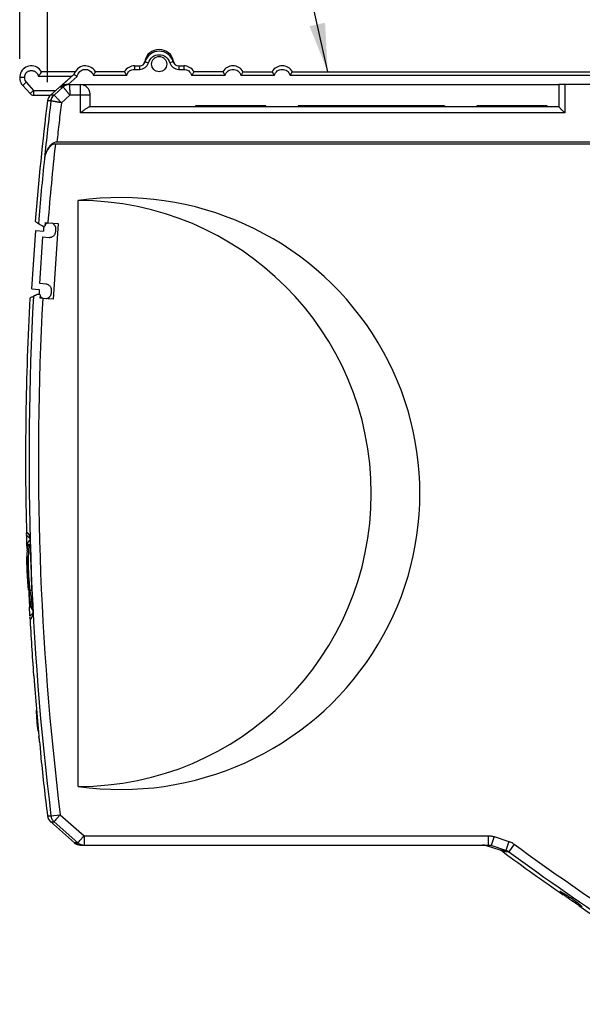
# Model space of a CAD drawing. Header units: millimetres. Extents: x 8 to 341, y 8 to 262.
# Tile 5 of 15: x 119 to 167, y 58 to 142. Entities that reach past the tile are written whole.
import ezdxf

# ---------------------------------------------------------------- set-up
doc = ezdxf.new("R2010")
doc.units = ezdxf.units.MM
doc.header["$LTSCALE"] = 1.25
doc.layers.add('DIMENSIONS', color=140, linetype='Continuous', lineweight=25)
doc.layers.add('TEXT', color=140, linetype='Continuous', lineweight=25)
doc.styles.add('SLDTEXTSTYLE0', font='TXT', dxfattribs={"width": 0.7})
doc.dimstyles.new('SLDDIMSTYLE0', dxfattribs={"dimtxt": 2.69751, "dimasz": 4.1275, "dimexe": 0, "dimexo": 0.0625, "dimgap": 0.674377, "dimtad": 0, "dimtih": 1, "dimtoh": 1, "dimrnd": 1e-09, "dimzin": 12, "dimdsep": 46, "dimtxsty": 'SLDTEXTSTYLE0', "dimsah": 1, "dimcen": 0.09, "dimadec": 0, "dimazin": 3, "dimtfac": 1, "dimtofl": 0, "dimtmove": 0, "dimatfit": 3, "dimfxl": 0, "dimfrac": 2, "dimtolj": 1, "dimtzin": 12, "dimarcsym": 0})
doc.dimstyles.new('SLDDIMSTYLE3', dxfattribs={"dimtxt": 0.18, "dimasz": 4.1275, "dimexe": 0, "dimexo": 0.0625, "dimgap": 0, "dimtad": 0, "dimtih": 1, "dimtoh": 1, "dimdec": 0, "dimrnd": 1e-09, "dimzin": 0, "dimdsep": 46, "dimtxsty": 'Standard', "dimsah": 1, "dimcen": 0.09, "dimadec": 0, "dimazin": 0, "dimtfac": 4.1275, "dimtdec": 0, "dimtofl": 0, "dimtmove": 0, "dimatfit": 3, "dimfxl": 0, "dimfrac": 2, "dimtolj": 1, "dimtzin": 0, "dimarcsym": 0})

# ---------------------------------------------------------------- blocks, each defined once
blk = doc.blocks.new('_D_6')
at = {"layer": 'DIMENSIONS'}
for p, q in [((119.493, 139.079), (119.493, 168.793)), ((217.993, 119.534), (217.993, 168.793)), ((119.493, 164.824), (159.735, 164.824)), ((163.39, 164.824), (162.484, 164.824)), ((162.484, 164.824), (162.484, 160.537)), ((171.406, 164.824), (172.312, 164.824)), ((172.312, 164.824), (172.312, 160.537)), ((217.993, 164.824), (175.061, 164.824)), ((162.484, 160.537), (163.39, 160.537)), ((172.312, 160.537), (171.406, 160.537))]:
    blk.add_line(p, q, dxfattribs=at)
for points in [[(119.493, 164.824), (123.62, 164.189), (123.62, 165.459)], [(217.993, 164.824), (213.865, 165.459), (213.865, 164.189)]]:
    blk.add_solid(points, dxfattribs=at)
at = {"layer": 'DIMENSIONS', "char_height": 2.6458, "attachment_point": 1, "style": 'SLDTEXTSTYLE0'}
for s, insert in [('98.5', (163.39, 168.839)), ('3.88', (163.39, 163.948))]:
    blk.add_mtext(s, dxfattribs=dict(at, insert=insert))
blk = doc.blocks.new('_D_8')
at = {"layer": 'DIMENSIONS'}
for p, q in [((121.861, 137.086), (121.861, 156.361)), ((214.26, 137.879), (214.26, 156.361)), ((121.861, 152.392), (159.735, 152.392)), ((163.39, 152.392), (162.484, 152.392)), ((162.484, 152.392), (162.484, 148.105)), ((171.406, 152.392), (172.312, 152.392)), ((172.312, 152.392), (172.312, 148.105)), ((214.26, 152.392), (175.061, 152.392)), ((162.484, 148.105), (163.39, 148.105)), ((172.312, 148.105), (171.406, 148.105))]:
    blk.add_line(p, q, dxfattribs=at)
for points in [[(121.861, 152.392), (125.989, 151.757), (125.989, 153.027)], [(214.26, 152.392), (210.132, 153.027), (210.132, 151.757)]]:
    blk.add_solid(points, dxfattribs=at)
at = {"layer": 'DIMENSIONS', "char_height": 2.6458, "attachment_point": 1, "style": 'SLDTEXTSTYLE0'}
for s, insert in [('92.4', (163.39, 156.406)), ('3.64', (163.39, 151.515))]:
    blk.add_mtext(s, dxfattribs=dict(at, insert=insert))

msp = doc.modelspace()

# ---------------------------------------------------------------- linework, layer by layer
for p, q in [((130.162, 138.858), (130.196, 138.852)), ((130.195, 138.849), (130.483, 138.763)), ((132.591, 138.849), (132.303, 138.763)), ((124.227, 137.992), (121.359, 137.992)), ((128.427, 137.992), (125.959, 137.992)), ((129.293, 138.492), (129.293, 138.192)), ((129.293, 138.492), (129.716, 138.492)), ((129.293, 138.192), (129.716, 138.192)), ((129.716, 138.492), (129.716, 138.192)), ((133.07, 138.492), (133.493, 138.492)), ((133.07, 138.492), (133.07, 138.192)), ((133.07, 138.192), (133.493, 138.192)), ((133.493, 138.492), (133.493, 138.192)), ((136.827, 137.992), (134.359, 137.992)), ((138.559, 137.992), (141.027, 137.992)), ((142.759, 137.992), (181.898, 137.992)), ((119.748, 136.825), (120.046, 137.092)), ((120.046, 137.092), (120.672, 136.392)), ((123.927, 137.592), (121.085, 137.592)), ((124.149, 137.789), (122.114, 135.99)), ((124.125, 137.741), (122.936, 136.691)), ((123.616, 136.892), (124.399, 137.583)), ((125.764, 137.692), (128.622, 137.692)), ((134.164, 137.692), (137.022, 137.692)), ((138.364, 137.692), (141.222, 137.692)), ((142.564, 137.692), (181.379, 137.692)), ((120.374, 136.125), (119.748, 136.825)), ((120.374, 136.125), (120.672, 136.392)), ((120.672, 136.392), (120.672, 135.992)), ((120.672, 136.392), (122.568, 136.392)), ((123.21, 136.691), (122.422, 135.999)), ((123.736, 136.891), (123.665, 136.889)), ((123.736, 136.892), (124.693, 136.892)), ((124.693, 135.982), (124.693, 136.892)), ((124.693, 136.892), (165.493, 136.892)), ((165.493, 136.892), (165.493, 134.992)), ((165.993, 136.892), (165.993, 134.492)), ((180.993, 136.892), (165.993, 136.892)), ((120.672, 135.992), (122.116, 135.992)), ((122.16, 135.497), (122.16, 135.497)), ((123.777, 135.982), (123.053, 135.345)), ((124.693, 135.982), (123.777, 135.982)), ((124.693, 134.492), (124.693, 135.982)), ((125.493, 135.982), (124.693, 135.982)), ((125.493, 134.992), (125.493, 135.982)), ((165.993, 134.492), (124.693, 134.492)), ((165.493, 134.992), (125.435, 134.992)), ((140.493, 135.092), (134.493, 135.092)), ((134.493, 135.092), (134.493, 134.992)), ((140.493, 134.992), (140.493, 135.092)), ((155.743, 135.092), (143.243, 135.092)), ((143.243, 135.092), (143.243, 134.992)), ((155.743, 135.092), (155.743, 134.992)), ((164.493, 135.092), (158.493, 135.092)), ((158.493, 135.092), (158.493, 134.992)), ((164.493, 134.992), (164.493, 135.092)), ((193.619, 131.992), (122.664, 131.992)), ((193.712, 131.819), (122.535, 131.819)), ((121.604, 130.584), (121.605, 130.587)), ((124.493, 76.992), (124.493, 126.992)), ((120.517, 119.449), (120.866, 124.437)), ((120.866, 124.437), (121.514, 124.392)), ((121.53, 124.616), (121.514, 124.392)), ((121.898, 125.097), (122.789, 125.034)), ((122.789, 125.034), (122.338, 118.59)), ((122.563, 124.343), (122.577, 124.543)), ((121.2, 119.903), (121.479, 123.893)), ((121.479, 123.893), (122.003, 123.856)), ((120.517, 119.449), (121.165, 119.404)), ((121.165, 119.404), (121.15, 119.179)), ((121.724, 119.866), (121.2, 119.903)), ((122.338, 118.59), (121.46, 118.651)), ((122.197, 119.106), (122.211, 119.306)), ((120.341, 98.182), (120.082, 98.429)), ((120.149, 97.644), (120.116, 97.643)), ((120.126, 97.294), (120.116, 97.643)), ((120.237, 93.742), (120.523, 93.742)), ((120.33, 92.301), (120.464, 92.308)), ((120.597, 91.761), (120.36, 91.514)), ((120.682, 86.49), (120.688, 86.405)), ((121.037, 81.742), (121.091, 81.742)), ((121.3, 79.49), (121.31, 79.414)), ((122.113, 73.994), (124.165, 72.182)), ((122.16, 74.487), (122.949, 74.584)), ((122.422, 73.984), (124.463, 72.192)), ((122.949, 74.584), (124.989, 72.792)), ((124.989, 72.792), (124.989, 71.992)), ((124.989, 72.792), (159.454, 72.792)), ((159.454, 72.792), (159.454, 71.992)), ((159.964, 72.711), (159.717, 71.951)), ((159.964, 72.711), (161.232, 72.298)), ((161.232, 72.298), (160.984, 71.538)), ((124.155, 72.195), (124.539, 72.005)), ((124.989, 71.992), (159.454, 71.992)), ((159.034, 71.99), (158.998, 71.992)), ((159.186, 71.982), (159.034, 71.99)), ((159.128, 71.982), (159.253, 71.952)), ((160.481, 71.547), (159.244, 71.952)), ((160.984, 71.538), (159.717, 71.951)), ((161.691, 72.063), (161.222, 71.421))]:
    msp.add_line(p, q)
for centre, radius, start, end in [((131.393, 138.642), 1.25, 9.93876, 170.06124), ((131.393, 138.492), 1.25, 16.60155, 163.39845), ((129.716, 138.992), 0.5, 270, 343.39845), ((129.669, 138.944), 0.5, 319.60732, 350.06124), ((133.07, 138.992), 0.5, 196.60155, 270), ((133.117, 138.944), 0.5, 189.93876, 220.39443), ((120.493, 137.492), 1, 30, 221.81031), ((125.093, 137.492), 1, 30, 165.55596), ((129.293, 137.492), 1, 90, 150), ((133.493, 137.492), 1, 30, 90), ((137.693, 137.492), 1, 30, 150), ((141.893, 137.492), 1, 30, 150), ((120.493, 137.492), 0.6, 150.84713, 221.81031), ((123.738, 136.087), 0.802, 90.12121, 131.17908), ((124.693, 136.092), 0.8, 0, 90), ((120.672, 136.392), 0.4, 221.81031, 270), ((369.993, 104.992), 250, 172.99088, 175.36027), ((369.993, 104.992), 249.703, 172.98291, 174.11669), ((122.655, 135.401), 0.8, 131.46054, 172.99088), ((122.959, 135.395), 0.805, 131.5706, 172.71752), ((369.993, 104.992), 248.908, 173.81277, 175.36709), ((369.993, 104.992), 249.704, 174.11749, 175.39422), ((124.49, 101.992), 25, 270.00702, 89.99298), ((369.993, 104.992), 250, 176.86254, 181.48634), ((369.993, 104.992), 249.704, 176.82474, 187.01711), ((369.993, 104.992), 248.908, 176.85415, 187.01711), ((140.093, 96.142), 20, 175.48784, 177.27632), ((120.454, 97.692), 0.3, 108.52604, 175.46537), ((369.993, 104.992), 249.723, 181.6864, 182.91299), ((140.093, 96.142), 20, 181.86351, 186.89164), ((369.993, 104.992), 249.985, 182.57933, 182.90996), ((140.093, 96.142), 20, 188.33573, 191.21421), ((120.773, 92.292), 0.3, 191.27316, 234.23194), ((369.993, 104.992), 250, 183.10504, 184.24433), ((369.993, 104.992), 249.985, 184.44473, 185.67385), ((140.893, 84.142), 20, 181.86351, 186.89164), ((140.893, 84.142), 20, 188.33573, 189.88556), ((369.993, 104.992), 250, 185.87236, 187.00912), ((122.655, 74.583), 0.8, 187.00912, 228.53935), ((124.682, 72.792), 0.8, 228.53935, 270), ((158.995, 71.192), 0.8, 71.8541, 90), ((160.232, 70.786), 0.8, 53.73795, 71.85423), ((307.182, 271.112), 247.645, 233.73797, 235.20795), ((307.182, 271.112), 246.553, 233.83597, 239.3083), ((307.182, 271.112), 247.348, 233.83597, 239.3083), ((307.182, 271.112), 247.645, 235.57968, 239.19825)]:
    msp.add_arc(centre, radius, start, end)
msp.add_ellipse((128.121, 101.992), major_axis=(25.52, 0), ratio=0.989693, start_param=4.569746, end_param=7.996625)
for points, knots in [([(129.716, 138.192), (129.887, 138.192), (130.057, 138.248), (130.331, 138.452), (130.434, 138.6), (130.483, 138.763)], [0, 0, 0, 0, 0.5, 0.5, 1, 1, 1, 1]), ([(130.483, 138.763), (130.54, 138.958), (130.663, 139.132), (130.988, 139.375), (131.19, 139.442), (131.596, 139.442), (131.798, 139.375), (132.123, 139.132), (132.245, 138.958), (132.303, 138.763)], [0, 0, 0, 0, 0.25, 0.25, 0.5, 0.5, 0.75, 0.75, 1, 1, 1, 1]), ([(132.043, 138.642), (132.043, 138.812), (131.973, 138.981), (131.732, 139.222), (131.563, 139.292), (131.223, 139.292), (131.054, 139.222), (130.813, 138.981), (130.743, 138.812), (130.743, 138.472), (130.813, 138.303), (131.054, 138.062), (131.223, 137.992), (131.563, 137.992), (131.732, 138.062), (131.973, 138.303), (132.043, 138.472), (132.043, 138.642)], [0, 0, 0, 0, 0.125, 0.125, 0.25, 0.25, 0.375, 0.375, 0.5, 0.5, 0.625, 0.625, 0.75, 0.75, 0.875, 0.875, 1, 1, 1, 1]), ([(132.303, 138.763), (132.352, 138.6), (132.455, 138.452), (132.729, 138.248), (132.899, 138.192), (133.07, 138.192)], [0, 0, 0, 0, 0.5, 0.5, 1, 1, 1, 1]), ([(132.593, 138.852), (132.594, 138.852), (132.622, 138.857), (132.623, 138.857), (132.624, 138.858)], [0, 0, 0, 0, 0.00856, 1, 1, 1, 1]), ([(119.969, 137.784), (119.981, 137.804), (120.006, 137.845), (120.052, 137.9), (120.103, 137.95), (120.16, 137.993), (120.222, 138.029), (120.288, 138.057), (120.356, 138.077), (120.425, 138.089), (120.515, 138.094), (120.626, 138.083), (120.729, 138.046), (120.839, 137.988), (120.897, 137.933), (120.94, 137.892)], [0, 0, 0, 0, 0.062546, 0.125091, 0.187637, 0.250182, 0.312728, 0.375273, 0.437819, 0.500364, 0.558459, 0.674782, 0.791093, 0.844351, 1, 1, 1, 1]), ([(120.94, 137.892), (120.952, 137.878), (120.977, 137.849), (121.008, 137.802), (121.039, 137.744), (121.068, 137.675), (121.079, 137.619), (121.085, 137.592)], [0, 0, 0, 0, 0.166631, 0.33329, 0.500008, 0.750058, 1, 1, 1, 1]), ([(121.359, 137.992), (121.359, 137.992), (121.328, 137.937), (121.227, 137.779), (121.159, 137.681), (121.085, 137.592)], [0, 0, 0, 0, 0.5, 0.5, 1, 1, 1, 1]), ([(124.399, 137.583), (124.42, 137.741), (124.496, 137.89), (124.726, 138.109), (124.879, 138.177), (125.196, 138.202), (125.358, 138.159), (125.62, 137.98), (125.718, 137.844), (125.764, 137.692)], [0, 0, 0, 0, 0.25, 0.25, 0.5, 0.5, 0.75, 0.75, 1, 1, 1, 1]), ([(125.959, 137.992), (125.959, 137.991), (125.958, 137.99), (125.951, 137.978), (125.939, 137.959), (125.924, 137.932), (125.895, 137.885), (125.844, 137.804), (125.792, 137.731), (125.764, 137.692)], [0, 0, 0, 0, 0.091928, 0.18574, 0.282189, 0.381967, 0.485701, 0.720975, 1, 1, 1, 1]), ([(128.427, 137.992), (128.427, 137.991), (128.428, 137.989), (128.436, 137.977), (128.447, 137.957), (128.463, 137.931), (128.482, 137.899), (128.505, 137.862), (128.531, 137.822), (128.559, 137.78), (128.59, 137.736), (128.611, 137.706), (128.622, 137.692)], [0, 0, 0, 0, 0.09638, 0.192363, 0.288712, 0.386039, 0.484757, 0.585063, 0.686957, 0.790276, 0.89474, 1, 1, 1, 1]), ([(128.622, 137.692), (128.665, 137.835), (128.755, 137.964), (128.994, 138.142), (129.143, 138.192), (129.293, 138.192)], [0, 0, 0, 0, 0.5, 0.5, 1, 1, 1, 1]), ([(133.493, 138.192), (133.642, 138.192), (133.791, 138.142), (134.031, 137.964), (134.121, 137.835), (134.164, 137.692)], [0, 0, 0, 0, 0.5, 0.5, 1, 1, 1, 1]), ([(134.359, 137.992), (134.359, 137.991), (134.358, 137.99), (134.352, 137.98), (134.343, 137.964), (134.329, 137.942), (134.303, 137.898), (134.251, 137.814), (134.194, 137.735), (134.164, 137.692)], [0, 0, 0, 0, 0.084574, 0.170433, 0.258159, 0.348297, 0.44135, 0.695535, 1, 1, 1, 1]), ([(136.827, 137.992), (136.827, 137.991), (136.828, 137.989), (136.836, 137.977), (136.847, 137.957), (136.863, 137.931), (136.882, 137.899), (136.905, 137.862), (136.931, 137.822), (136.959, 137.78), (136.99, 137.736), (137.011, 137.706), (137.022, 137.692)], [0, 0, 0, 0, 0.09638, 0.192363, 0.288712, 0.386039, 0.484757, 0.585063, 0.686957, 0.790276, 0.89474, 1, 1, 1, 1]), ([(137.022, 137.692), (137.065, 137.835), (137.155, 137.964), (137.394, 138.142), (137.543, 138.192), (137.842, 138.192), (137.991, 138.142), (138.231, 137.964), (138.321, 137.835), (138.364, 137.692)], [0, 0, 0, 0, 0.25, 0.25, 0.5, 0.5, 0.75, 0.75, 1, 1, 1, 1]), ([(138.559, 137.992), (138.559, 137.991), (138.558, 137.99), (138.552, 137.98), (138.543, 137.964), (138.529, 137.942), (138.503, 137.898), (138.451, 137.814), (138.394, 137.735), (138.364, 137.692)], [0, 0, 0, 0, 0.0845741, 0.1704333, 0.2581591, 0.3482972, 0.4413505, 0.6955352, 1, 1, 1, 1]), ([(141.027, 137.992), (141.027, 137.991), (141.028, 137.989), (141.036, 137.977), (141.047, 137.957), (141.063, 137.931), (141.082, 137.899), (141.105, 137.862), (141.131, 137.822), (141.159, 137.78), (141.19, 137.736), (141.211, 137.706), (141.222, 137.692)], [0, 0, 0, 0, 0.09638, 0.192363, 0.288712, 0.386039, 0.484757, 0.585063, 0.686957, 0.790276, 0.89474, 1, 1, 1, 1]), ([(141.222, 137.692), (141.265, 137.835), (141.355, 137.964), (141.594, 138.142), (141.743, 138.192), (142.042, 138.192), (142.191, 138.142), (142.431, 137.964), (142.521, 137.835), (142.564, 137.692)], [0, 0, 0, 0, 0.25, 0.25, 0.5, 0.5, 0.75, 0.75, 1, 1, 1, 1]), ([(142.564, 137.692), (142.577, 137.71), (142.604, 137.747), (142.641, 137.801), (142.675, 137.853), (142.704, 137.899), (142.727, 137.939), (142.745, 137.968), (142.757, 137.988), (142.758, 137.991), (142.759, 137.992)], [0, 0, 0, 0, 0.131495, 0.261601, 0.389679, 0.515321, 0.638484, 0.759608, 0.879651, 1, 1, 1, 1]), ([(124.399, 137.583), (124.383, 137.592), (124.353, 137.608), (124.312, 137.631), (124.277, 137.652), (124.248, 137.668), (124.226, 137.68), (124.186, 137.703), (124.139, 137.733), (124.129, 137.738), (124.125, 137.741)], [0, 0, 0, 0, 0.111605, 0.214498, 0.306324, 0.385355, 0.450492, 0.501158, 0.759457, 1, 1, 1, 1]), ([(123.476, 136.892), (123.456, 136.891), (123.414, 136.89), (123.35, 136.883), (123.283, 136.87), (123.194, 136.844), (123.071, 136.793), (122.986, 136.729), (122.936, 136.691)], [0, 0, 0, 0, 0.094587, 0.198253, 0.311287, 0.433797, 0.665249, 1, 1, 1, 1]), ([(123.667, 136.879), (123.594, 136.871), (123.424, 136.853), (123.287, 136.75), (123.209, 136.691)], [0, 0, 0, 0, 0.430204, 1, 1, 1, 1]), ([(123.777, 135.982), (123.758, 136.006), (123.72, 136.054), (123.665, 136.122), (123.614, 136.186), (123.568, 136.243), (123.527, 136.294), (123.492, 136.338), (123.462, 136.375), (123.437, 136.406), (123.418, 136.431), (123.402, 136.45), (123.366, 136.496), (123.313, 136.562), (123.258, 136.63), (123.222, 136.675), (123.214, 136.686), (123.21, 136.691)], [0, 0, 0, 0, 0.068667, 0.134209, 0.195909, 0.253157, 0.305462, 0.352449, 0.393844, 0.429462, 0.459188, 0.482956, 0.500736, 0.632833, 0.761391, 0.8843, 1, 1, 1, 1]), ([(123.736, 136.889), (123.736, 136.886), (123.737, 136.879), (123.738, 136.854), (123.74, 136.818), (123.742, 136.766), (123.745, 136.699), (123.749, 136.616), (123.754, 136.517), (123.759, 136.402), (123.764, 136.273), (123.771, 136.131), (123.775, 136.032), (123.777, 135.982)], [0, 0, 0, 0, 0.070921, 0.145836, 0.224748, 0.307657, 0.394565, 0.485471, 0.580377, 0.679283, 0.782189, 0.889095, 1, 1, 1, 1]), ([(165.993, 136.892), (165.862, 136.892), (165.732, 136.892), (165.547, 136.892), (165.493, 136.892), (165.493, 136.892)], [0, 0, 0, 0, 0.5, 0.5, 1, 1, 1, 1]), ([(122.16, 135.497), (122.136, 135.497), (122.088, 135.497), (122.028, 135.498), (121.976, 135.498), (121.934, 135.498), (121.902, 135.498), (121.878, 135.499), (121.864, 135.499), (121.862, 135.499), (121.861, 135.499)], [0, 0, 0, 0, 0.124986, 0.249976, 0.374969, 0.499966, 0.624967, 0.749973, 0.874984, 1, 1, 1, 1]), ([(122.16, 135.497), (122.171, 135.591), (122.2, 135.686), (122.29, 135.859), (122.352, 135.937), (122.422, 135.999)], [0, 0, 0, 0, 0.5, 0.5, 1, 1, 1, 1]), ([(123.053, 135.345), (123.021, 135.35), (122.958, 135.361), (122.867, 135.377), (122.779, 135.392), (122.696, 135.405), (122.619, 135.418), (122.547, 135.43), (122.482, 135.442), (122.423, 135.452), (122.37, 135.461), (122.324, 135.468), (122.284, 135.475), (122.249, 135.481), (122.221, 135.486), (122.198, 135.49), (122.181, 135.493), (122.168, 135.496), (122.163, 135.496), (122.16, 135.497)], [0, 0, 0, 0, 0.072374, 0.143054, 0.212039, 0.27933, 0.344927, 0.408829, 0.471037, 0.531551, 0.590372, 0.647499, 0.702933, 0.756674, 0.808723, 0.859079, 0.907744, 0.954717, 1, 1, 1, 1]), ([(122.424, 135.997), (122.427, 135.994), (122.433, 135.988), (122.451, 135.97), (122.477, 135.943), (122.514, 135.905), (122.563, 135.854), (122.623, 135.792), (122.694, 135.718), (122.775, 135.633), (122.863, 135.541), (122.957, 135.444), (123.021, 135.378), (123.053, 135.345)], [0, 0, 0, 0, 0.066883, 0.139713, 0.218521, 0.30317, 0.393307, 0.488338, 0.587409, 0.689432, 0.793127, 0.897112, 1, 1, 1, 1]), ([(123.053, 135.345), (122.985, 134.787), (122.85, 133.669), (122.726, 132.551), (122.664, 131.992)], [0, 0, 0, 0, 0.500013, 1, 1, 1, 1]), ([(125.493, 135.982), (125.493, 136.008), (125.493, 136.038), (125.493, 136.081), (125.493, 136.092), (125.493, 136.092)], [0, 0, 0, 0, 0.5, 0.5, 1, 1, 1, 1]), ([(124.693, 134.492), (124.723, 134.515), (124.776, 134.557), (124.847, 134.613), (124.925, 134.675), (125.012, 134.741), (125.119, 134.821), (125.22, 134.892), (125.312, 134.948), (125.385, 134.985), (125.419, 134.989), (125.435, 134.992)], [0, 0, 0, 0, 0.103849, 0.187212, 0.250089, 0.382761, 0.499397, 0.645786, 0.776589, 0.893758, 1, 1, 1, 1]), ([(165.993, 134.492), (165.968, 134.517), (165.921, 134.564), (165.86, 134.625), (165.791, 134.693), (165.718, 134.767), (165.638, 134.846), (165.575, 134.91), (165.528, 134.957), (165.499, 134.986), (165.495, 134.99), (165.493, 134.992)], [0, 0, 0, 0, 0.113267, 0.205336, 0.27621, 0.426276, 0.554434, 0.680793, 0.795523, 0.900936, 1, 1, 1, 1]), ([(122.664, 131.992), (122.576, 131.992), (122.491, 131.97), (122.338, 131.901), (122.268, 131.853), (122.083, 131.697), (121.986, 131.57), (121.749, 131.175), (121.654, 130.883), (121.605, 130.587)], [0, 0, 0, 0, 0.125, 0.125, 0.25, 0.25, 0.5, 0.5, 1, 1, 1, 1]), ([(122.535, 131.819), (122.458, 131.819), (122.383, 131.799), (122.249, 131.739), (122.188, 131.697), (122.025, 131.56), (121.94, 131.449), (121.732, 131.102), (121.649, 130.847), (121.605, 130.587)], [0, 0, 0, 0, 0.125, 0.125, 0.25, 0.25, 0.5, 0.5, 1, 1, 1, 1]), ([(120.845, 125.212), (120.838, 125.217), (120.817, 125.231), (120.984, 125.118), (121.096, 125.043)], [0, 0, 0, 0, 0.333148, 1, 1, 1, 1]), ([(121.096, 125.043), (121.099, 125.041), (121.105, 125.037), (121.122, 125.025), (121.145, 125.009), (121.175, 124.99), (121.226, 124.955), (121.311, 124.898), (121.398, 124.839), (121.445, 124.808)], [0, 0, 0, 0, 0.095974, 0.193743, 0.29354, 0.395579, 0.500064, 0.736571, 1, 1, 1, 1]), ([(121.678, 124.921), (121.677, 124.91), (121.674, 124.887), (121.66, 124.856), (121.64, 124.83), (121.616, 124.808), (121.586, 124.792), (121.551, 124.782), (121.517, 124.781), (121.48, 124.788), (121.458, 124.8), (121.445, 124.808)], [0, 0, 0, 0, 0.103198, 0.204364, 0.303911, 0.402272, 0.499898, 0.61969, 0.749839, 0.842002, 1, 1, 1, 1]), ([(121.946, 125.093), (121.92, 125.087), (121.871, 125.074), (121.801, 125.042), (121.736, 125.001), (121.699, 124.966), (121.68, 124.949)], [0, 0, 0, 0, 0.252745, 0.5, 0.747255, 1, 1, 1, 1]), ([(122.577, 124.543), (122.578, 124.566), (122.58, 124.611), (122.571, 124.678), (122.554, 124.744), (122.528, 124.807), (122.492, 124.872), (122.442, 124.936), (122.379, 124.994), (122.309, 125.042), (122.258, 125.063), (122.232, 125.073)], [0, 0, 0, 0, 0.10127, 0.200213, 0.298536, 0.397976, 0.500214, 0.627032, 0.756795, 0.87768, 1, 1, 1, 1]), ([(122.003, 123.856), (122.025, 123.855), (122.069, 123.854), (122.134, 123.862), (122.212, 123.881), (122.298, 123.919), (122.386, 123.981), (122.46, 124.059), (122.514, 124.149), (122.551, 124.245), (122.559, 124.31), (122.563, 124.343)], [0, 0, 0, 0, 0.0801223, 0.1597478, 0.2401522, 0.3697972, 0.5000926, 0.6297379, 0.7600337, 0.8798584, 1, 1, 1, 1]), ([(122.211, 119.306), (122.212, 119.328), (122.213, 119.371), (122.205, 119.437), (122.186, 119.514), (122.148, 119.601), (122.086, 119.689), (122.008, 119.763), (121.918, 119.817), (121.822, 119.854), (121.757, 119.862), (121.724, 119.866)], [0, 0, 0, 0, 0.0801223, 0.1597478, 0.2401522, 0.3697972, 0.5000926, 0.6297379, 0.7600337, 0.8798584, 1, 1, 1, 1]), ([(120.673, 118.823), (120.59, 118.783), (120.424, 118.702), (120.343, 118.662), (120.368, 118.675), (120.369, 118.675)], [0, 0, 0, 0, 0.495085, 0.9920665, 1, 1, 1, 1]), ([(121.039, 119.001), (121.014, 118.989), (120.965, 118.965), (120.899, 118.933), (120.842, 118.906), (120.785, 118.878), (120.733, 118.853), (120.692, 118.832), (120.679, 118.826), (120.673, 118.823)], [0, 0, 0, 0, 0.133517, 0.261239, 0.383321, 0.49994, 0.671369, 0.83773, 1, 1, 1, 1]), ([(121.039, 119.001), (121.05, 119.006), (121.072, 119.015), (121.107, 119.018), (121.136, 119.014), (121.161, 119.006), (121.197, 118.988), (121.24, 118.946), (121.256, 118.889), (121.254, 118.86), (121.254, 118.856)], [0, 0, 0, 0, 0.129946, 0.244955, 0.345078, 0.430404, 0.501088, 0.73197, 0.968554, 1, 1, 1, 1]), ([(121.252, 118.829), (121.269, 118.809), (121.301, 118.769), (121.359, 118.719), (121.424, 118.678), (121.471, 118.659), (121.495, 118.649)], [0, 0, 0, 0, 0.252745, 0.5, 0.747255, 1, 1, 1, 1]), ([(121.781, 118.629), (121.804, 118.634), (121.848, 118.645), (121.91, 118.672), (121.968, 118.706), (122.022, 118.748), (122.074, 118.801), (122.123, 118.866), (122.161, 118.943), (122.188, 119.024), (122.194, 119.078), (122.197, 119.106)], [0, 0, 0, 0, 0.10127, 0.200213, 0.298536, 0.397976, 0.500214, 0.627032, 0.756795, 0.87768, 1, 1, 1, 1]), ([(120.082, 98.507), (120.08, 98.554), (120.076, 98.678), (120.118, 98.694), (120.19, 98.62), (120.258, 98.493), (120.291, 98.429)], [0, 0, 0, 0, 0.194695, 0.511548, 0.754845, 1, 1, 1, 1]), ([(120.116, 97.643), (120.11, 97.829), (120.103, 98.01), (120.091, 98.296), (120.085, 98.393), (120.082, 98.429)], [0, 0, 0, 0, 0.5, 0.5, 1, 1, 1, 1]), ([(120.291, 98.429), (120.309, 98.394), (120.328, 98.295), (120.36, 98.011), (120.372, 97.829), (120.378, 97.643)], [0, 0, 0, 0, 0.5, 0.5, 1, 1, 1, 1]), ([(120.265, 97.512), (120.272, 97.549), (120.281, 97.609), (120.321, 97.654), (120.336, 97.672)], [0, 0, 0, 0, 0.6190236, 1, 1, 1, 1]), ([(120.383, 97.504), (120.377, 97.505), (120.338, 97.507), (120.29, 97.511), (120.274, 97.512), (120.265, 97.512)], [0, 0, 0, 0, 0.097396, 0.548698, 1, 1, 1, 1]), ([(120.237, 93.742), (120.237, 93.742), (120.239, 93.721), (120.235, 93.792), (120.226, 93.947), (120.211, 94.203), (120.19, 94.562), (120.163, 95.025), (120.138, 95.469), (120.118, 95.812), (120.109, 95.959), (120.106, 96.027)], [0, 0, 0, 0, 0.000051, 0.125201, 0.239731, 0.345058, 0.474542, 0.627909, 0.776962, 0.896991, 1, 1, 1, 1]), ([(120.11, 96.596), (120.116, 96.502), (120.127, 96.315), (120.154, 95.845), (120.182, 95.358), (120.207, 94.918), (120.231, 94.503), (120.258, 94.041), (120.284, 93.599), (120.299, 93.325), (120.306, 93.209), (120.304, 93.242), (120.304, 93.243)], [0, 0, 0, 0, 0.120793, 0.240006, 0.362769, 0.441584, 0.515757, 0.625538, 0.754077, 0.874697, 0.999208, 1, 1, 1, 1]), ([(120.567, 92.436), (120.532, 92.356), (120.48, 92.236), (120.486, 92.251), (120.488, 92.256)], [0, 0, 0, 0, 0.666667, 1, 1, 1, 1]), ([(120.36, 91.514), (120.36, 91.55), (120.357, 91.648), (120.347, 91.934), (120.339, 92.115), (120.33, 92.301)], [0, 0, 0, 0, 0.5, 0.5, 1, 1, 1, 1]), ([(120.592, 92.301), (120.602, 92.115), (120.604, 91.933), (120.595, 91.649), (120.584, 91.55), (120.569, 91.515)], [0, 0, 0, 0, 0.5, 0.5, 1, 1, 1, 1]), ([(120.569, 91.515), (120.532, 91.435), (120.457, 91.275), (120.384, 91.228), (120.374, 91.376), (120.369, 91.451)], [0, 0, 0, 0, 0.3292432, 0.6584915, 1, 1, 1, 1]), ([(120.688, 86.405), (120.693, 86.369), (120.703, 86.271), (120.73, 85.985), (120.745, 85.805), (120.759, 85.619)], [0, 0, 0, 0, 0.5, 0.5, 1, 1, 1, 1]), ([(121.232, 80.277), (121.251, 80.091), (121.267, 79.91), (121.291, 79.625), (121.299, 79.526), (121.3, 79.49)], [0, 0, 0, 0, 0.5, 0.5, 1, 1, 1, 1]), ([(121.861, 74.485), (121.862, 74.485), (121.864, 74.485), (121.879, 74.485), (121.902, 74.485), (121.934, 74.485), (121.976, 74.486), (122.028, 74.486), (122.088, 74.486), (122.136, 74.487), (122.16, 74.487)], [0, 0, 0, 0, 0.1250849, 0.2501449, 0.3751803, 0.5001914, 0.6251787, 0.7501423, 0.8750826, 1, 1, 1, 1]), ([(122.949, 74.584), (122.889, 74.516), (122.825, 74.443), (122.7, 74.301), (122.64, 74.232), (122.539, 74.117), (122.498, 74.07), (122.442, 74.007), (122.427, 73.989), (122.422, 73.984)], [0, 0, 0, 0, 0.25, 0.25, 0.5, 0.5, 0.75, 0.75, 1, 1, 1, 1]), ([(124.463, 72.192), (124.467, 72.198), (124.482, 72.215), (124.538, 72.279), (124.579, 72.326), (124.681, 72.441), (124.741, 72.509), (124.865, 72.651), (124.929, 72.724), (124.989, 72.792)], [0, 0, 0, 0, 0.25, 0.25, 0.5, 0.5, 0.75, 0.75, 1, 1, 1, 1]), ([(159.454, 72.792), (159.497, 72.791), (159.584, 72.789), (159.713, 72.773), (159.84, 72.748), (159.923, 72.723), (159.964, 72.711)], [0, 0, 0, 0, 0.250878, 0.500127, 0.749313, 1, 1, 1, 1]), ([(161.232, 72.298), (161.273, 72.283), (161.354, 72.255), (161.472, 72.2), (161.585, 72.137), (161.656, 72.087), (161.691, 72.063)], [0, 0, 0, 0, 0.251168, 0.500508, 0.749594, 1, 1, 1, 1]), ([(124.463, 72.192), (124.37, 72.192), (124.208, 72.192), (124.182, 72.192), (124.171, 72.192)], [0, 0, 0, 0, 0.568447, 1, 1, 1, 1]), ([(159.717, 71.951), (159.576, 71.952), (159.33, 71.952), (159.29, 71.952), (159.273, 71.952)], [0, 0, 0, 0, 0.573266, 1, 1, 1, 1]), ([(161.222, 71.421), (161.189, 71.421), (161.122, 71.423), (161.035, 71.424), (160.957, 71.426), (160.89, 71.428), (160.833, 71.429), (160.786, 71.43), (160.75, 71.431), (160.724, 71.431), (160.708, 71.431), (160.706, 71.431), (160.705, 71.431)], [0, 0, 0, 0, 0.100551, 0.200917, 0.301121, 0.401186, 0.501136, 0.600996, 0.700788, 0.800536, 0.900266, 1, 1, 1, 1]), ([(165.564, 68.038), (165.595, 68), (165.7, 67.915), (166.019, 67.677), (166.224, 67.531), (166.653, 67.234), (166.867, 67.09), (167.22, 66.862), (167.351, 66.784), (167.414, 66.756)], [0, 0, 0, 0, 0.25, 0.25, 0.5, 0.5, 0.75, 0.75, 1, 1, 1, 1]), ([(165.568, 68.05), (165.567, 68.054), (165.564, 68.069), (165.676, 68.015), (165.886, 67.896), (166.172, 67.717), (166.491, 67.505), (166.812, 67.28), (167.095, 67.069), (167.32, 66.891), (167.392, 66.823), (167.428, 66.789)], [0, 0, 0, 0, 0.053055, 0.17244, 0.2921, 0.411359, 0.529837, 0.647602, 0.765032, 0.882518, 1, 1, 1, 1]), ([(167.428, 66.789), (167.444, 66.772), (167.466, 66.749), (167.45, 66.752), (167.446, 66.753)], [0, 0, 0, 0, 0.725942, 1, 1, 1, 1])]:
    msp.add_open_spline(points, degree=3, knots=knots)
for points in [[(124.125, 137.741), (124.125, 137.741), (124.125, 137.741), (124.125, 137.741)], [(122.936, 136.691), (122.978, 136.691), (123.07, 136.691), (123.209, 136.691)], [(123.209, 136.691), (123.209, 136.691), (123.209, 136.691), (123.21, 136.691)], [(123.736, 136.892), (123.609, 136.892), (123.522, 136.892), (123.476, 136.892)], [(123.736, 136.892), (123.736, 136.892), (123.736, 136.891), (123.736, 136.889)], [(122.422, 135.999), (122.225, 136), (122.126, 136.001), (122.126, 136.001)], [(122.424, 135.997), (122.424, 135.998), (122.423, 135.999), (122.422, 135.999)], [(121.572, 124.788), (121.561, 124.76), (121.54, 124.705), (121.533, 124.646), (121.53, 124.616)], [(121.678, 124.921), (121.683, 124.985), (121.687, 125.048), (121.692, 125.111)], [(121.692, 125.111), (121.759, 125.106), (121.828, 125.101), (121.898, 125.097)], [(121.15, 119.179), (121.149, 119.15), (121.147, 119.09), (121.161, 119.032), (121.167, 119.003)], [(121.241, 118.667), (121.245, 118.73), (121.25, 118.793), (121.254, 118.856)], [(121.46, 118.651), (121.385, 118.657), (121.312, 118.662), (121.241, 118.667)], [(120.265, 97.512), (120.148, 95.817), (120.25, 94.106), (120.567, 92.436)], [(120.155, 97.715), (120.155, 97.715), (120.192, 97.647), (120.265, 97.512)], [(120.117, 97.092), (120.102, 96.775), (120.095, 96.459), (120.095, 96.142)], [(120.095, 96.142), (120.095, 95.925), (120.098, 95.708), (120.105, 95.492)], [(120.105, 96.142), (120.105, 96.293), (120.107, 96.444), (120.11, 96.596)], [(120.106, 96.027), (120.105, 96.066), (120.105, 96.104), (120.105, 96.142)], [(122.126, 73.983), (122.126, 73.983), (122.225, 73.984), (122.422, 73.984)], [(122.16, 74.487), (122.171, 74.391), (122.201, 74.297), (122.245, 74.211)], [(122.245, 74.211), (122.29, 74.126), (122.35, 74.048), (122.422, 73.984)], [(124.463, 72.192), (124.534, 72.129), (124.618, 72.078), (124.707, 72.044)], [(124.682, 71.992), (124.682, 71.992), (124.785, 71.992), (124.989, 71.992)], [(124.707, 72.044), (124.797, 72.009), (124.893, 71.992), (124.989, 71.992)], [(159.454, 71.992), (159.543, 71.992), (159.632, 71.978), (159.717, 71.951)], [(160.481, 71.547), (160.481, 71.547), (160.647, 71.544), (160.984, 71.538)], [(160.984, 71.538), (161.069, 71.511), (161.15, 71.472), (161.222, 71.421)]]:
    msp.add_open_spline(points, degree=3)
at = {"layer": 'DIMENSIONS'}
msp.add_line((119.893, 137.492), (119.493, 137.492), dxfattribs=at)

# ---------------------------------------------------------------- dimensions: what is measured, and where the dimension line sits
for base, p1, p2, picture, middle in [((217.993, 164.824), (119.493, 137.492), (217.993, 117.947), '_D_6', (167.398, 164.824)), ((121.861, 152.392), (214.26, 136.292), (121.861, 135.499), '_D_8', (167.398, 152.392))]:
    dim = msp.add_linear_dim(base=base, p1=p1, p2=p2, dimstyle='SLDDIMSTYLE0', dxfattribs=at)
    dim.commit()
    dim.dimension.update_dxf_attribs({"geometry": picture, "text_midpoint": middle, "dimtype": 160})

# ---------------------------------------------------------------- leaders
at = {"layer": 'TEXT'}
msp.add_leader([(145.776, 137.992), (136.898, 178.249), (128.961, 178.249)], dimstyle='SLDDIMSTYLE3', dxfattribs=at)

doc.saveas('drawing.dxf')
